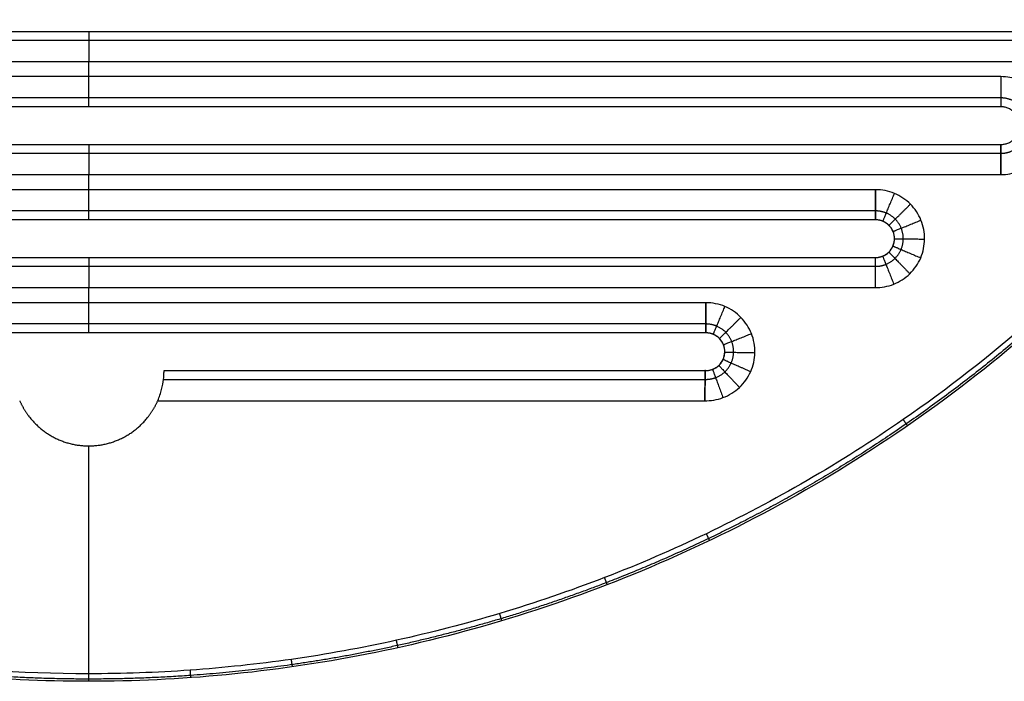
# Model space of a CAD drawing. Header units: millimetres. Extents: x 8795 to 9177, y -191 to 111.
# Tile 6 of 12: x 8977 to 9108, y -191 to -103. Entities that reach past the tile are written whole.
import ezdxf

# ---------------------------------------------------------------- set-up
doc = ezdxf.new("R2010")
doc.units = ezdxf.units.MM
doc.header["$MEASUREMENT"] = 0
doc.layers.add('CONTINUA', color=7, linetype='Continuous', true_color=0x000000)

msp = doc.modelspace()

# ---------------------------------------------------------------- linework, layer by layer
at = {"layer": 'CONTINUA'}
for p, q in [((8852.18, -109.02, -3990.88), (9120.28, -109.02, -3990.88)), ((8852.18, -109.02, -4005.88), (9120.28, -109.02, -4005.88)), ((8986.23, -111.02, -3990.88), (8986.23, -109.02, -3990.88)), ((8986.23, -111.02, -4005.88), (8986.23, -109.02, -4005.88)), ((9107.35, -111.02, -3990.88), (8865.12, -111.02, -3990.88)), ((9107.35, -111.02, -4005.88), (8865.12, -111.02, -4005.88)), ((8865.12, -124.02, -3990.88), (9107.35, -124.02, -3990.88)), ((8865.12, -124.02, -4005.88), (9107.35, -124.02, -4005.88)), ((8986.23, -126.02, -3990.88), (8986.23, -124.02, -3990.88)), ((8986.23, -126.02, -4005.88), (8986.23, -124.02, -4005.88)), ((9090.72, -126.02, -3990.88), (8881.74, -126.02, -3990.88)), ((9090.72, -126.02, -4005.88), (8881.74, -126.02, -4005.88)), ((8986.23, -141.02, -3990.88), (8986.23, -139.02, -3990.88)), ((8986.23, -141.02, -4005.88), (8986.23, -139.02, -4005.88)), ((9068.19, -141.02, -3990.88), (8904.27, -141.02, -3990.88)), ((9068.19, -141.02, -4005.88), (8904.27, -141.02, -4005.88)), ((8995.4, -154.02, -3990.88), (9068.02, -154.02, -3990.88)), ((8995.4, -154.02, -4005.88), (9068.02, -154.02, -4005.88)), ((8986.23, -190.26, -3990.88), (8986.23, -160.02, -3990.88)), ((8986.23, -190.26, -4005.88), (8986.23, -160.02, -4005.88))]:
    msp.add_line(p, q, dxfattribs=at)
at = {"layer": 'CONTINUA', "extrusion": (0.999891, -0.012717, -0.007451)}
msp.add_arc((-38.68, -3927.2, 9098.76), 4, 360, 59.7465, dxfattribs=at)
at = {"layer": 'CONTINUA', "extrusion": (0.999891, -0.012717, 0.007451)}
msp.add_arc((-38.68, -4069.34, 9039.18), 4, 300.2535, 0, dxfattribs=at)
at = {"layer": 'CONTINUA', "extrusion": (0, -0.505501, 0.862826)}
msp.add_arc((9068.02, -2152.3, -3368.02), 3.87, 88.9214, 90.0143, dxfattribs=at)
at = {"layer": 'CONTINUA', "extrusion": (0, 0.505501, 0.862826)}
msp.add_arc((-9068.02, -1890.07, -3531.79), 3.87, 268.9214, 270.0143, dxfattribs=at)
at = {"layer": 'CONTINUA'}
for points, weights, degree, knots in [([(9142.12, 110.81, -3991.88), (9177.49, 61.05, -3991.88), (9177.49, 0, -3991.88), (9177.49, -191.26, -3991.88), (8986.23, -191.26, -3991.88), (8794.98, -191.26, -3991.88), (8794.98, 0, -3991.88), (8794.98, 61.05, -3991.88), (8830.35, 110.81, -3991.88)], [1.00022482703, 1.02775268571, 1.16364338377, 0.822820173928, 1.16364344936, 0.822820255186, 1.16364328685, 1.02775268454, 1.00022482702], 2, [0.488709, 0.488709, 0.488709, 119.201011, 119.201011, 416.939551, 416.939551, 714.678021, 714.678021, 833.390358, 833.390358, 833.390358]), ([(9142.12, 110.81, -4004.88), (9177.49, 61.05, -4004.88), (9177.49, 0, -4004.88), (9177.49, -191.26, -4004.88), (8986.23, -191.26, -4004.88), (8794.98, -191.26, -4004.88), (8794.98, 0, -4004.88), (8794.98, 61.05, -4004.88), (8830.35, 110.81, -4004.88)], [1.00022482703, 1.02775268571, 1.16364338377, 0.822820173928, 1.16364344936, 0.822820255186, 1.16364328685, 1.02775268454, 1.00022482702], 2, [0.488709, 0.488709, 0.488709, 119.201011, 119.201011, 416.939551, 416.939551, 714.678021, 714.678021, 833.390358, 833.390358, 833.390358]), ([(9142.12, 110.81, -3998.38), (9177.49, 61.05, -3998.38), (9177.49, 0, -3998.38), (9177.49, -191.26, -3998.38), (8986.23, -191.26, -3998.38), (8794.98, -191.26, -3998.38), (8794.98, 0, -3998.38), (8794.98, 61.05, -3998.38), (8830.35, 110.81, -3998.38)], [1.00022481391, 1.02775265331, 1.16364338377, 0.822820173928, 1.16364344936, 0.822820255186, 1.16364328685, 1.02775265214, 1.00022481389], 2, [-980.831169, -980.831169, -980.831169, -859.984706, -859.984706, -556.893618, -556.893618, -253.802602, -253.802602, -132.956103, -132.956103, -132.956103]), ([(9141.88, 110.64, -3991.17), (9151.12, 97.64, -3991.17), (9162.37, 76.68, -3991.17), (9171.84, 46.83, -3991.17), (9176.18, 23.89, -3991.17), (9177.7, 0.23, -3991.17), (9176.42, -20.49, -3991.17), (9173.61, -37.71, -3991.17), (9169.12, -56.44, -3991.17), (9162.39, -74.88, -3991.17), (9153.43, -92.68, -3991.17), (9145.63, -105.52, -3991.17), (9136.92, -117.62, -3991.17), (9125.91, -130.64, -3991.17), (9112.08, -144.16, -3991.17), (9092.71, -159.24, -3991.17), (9073.41, -170.42, -3991.17), (9055.05, -178.34, -3991.17), (9041.23, -183.06, -3991.17), (9027.28, -186.68, -3991.17), (9013.49, -189.18, -3991.17), (8999.78, -190.64, -3991.17), (8981.71, -191.28, -3991.17), (8963.42, -189.98, -3991.17), (8945.19, -186.68, -3991.17), (8931.23, -183.06, -3991.17), (8917.41, -178.34, -3991.17), (8899.06, -170.42, -3991.17), (8882.87, -161.05, -3991.17), (8868.91, -150.8, -3991.17), (8860.58, -143.94, -3991.17), (8852.65, -136.61, -3991.17), (8840.8, -124.35, -3991.17), (8829.39, -109.73, -3991.17), (8819.04, -92.68, -3991.17), (8812.28, -79.27, -3991.17), (8806.65, -65.5, -3991.17), (8802.2, -51.66, -3991.17), (8798.85, -37.71, -3991.17), (8796.04, -20.49, -3991.17), (8794.76, 0.23, -3991.17), (8796.28, 23.89, -3991.17), (8800.63, 46.83, -3991.17), (8810.09, 76.68, -3991.17), (8821.34, 97.64, -3991.17), (8830.59, 110.64, -3991.17)], [0.853553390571, 0.853553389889, 0.853553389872, 0.853553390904, 0.853553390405, 0.853553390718, 0.853553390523, 0.853553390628, 0.853553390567, 0.853553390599, 0.853553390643, 0.853553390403, 0.853553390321, 0.853553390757, 0.853553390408, 0.853553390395, 0.85355339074, 0.853553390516, 0.85355339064, 0.853553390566, 0.853553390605, 0.853553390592, 0.853553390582, 0.8535533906, 0.85355339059, 0.853553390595, 0.853553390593, 0.853553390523, 0.853553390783, 0.853553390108, 0.853553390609, 0.853553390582, 0.85355339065, 0.853553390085, 0.853553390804, 0.853553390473, 0.853553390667, 0.853553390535, 0.853553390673, 0.853553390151, 0.85355339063, 0.853553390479, 0.853553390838, 0.853553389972, 0.853553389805, 0.853553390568], 3, [0.513881, 0.513881, 0.513881, 0.513881, 48.190147, 71.062629, 93.935112, 117.855406, 141.7757, 155.871978, 169.968256, 199.297847, 214.383214, 229.468582, 244.181882, 258.895183, 280.396141, 301.897099, 332.145904, 346.869636, 361.593369, 375.764529, 389.93569, 403.437615, 416.939541, 443.943385, 458.114543, 472.2857, 487.00943, 501.733159, 531.98196, 542.732438, 553.482916, 564.233394, 574.983872, 604.410472, 619.495841, 634.581209, 649.246006, 663.910804, 678.007083, 692.103363, 716.02366, 739.943957, 762.816439, 785.688921, 833.365184, 833.365184, 833.365184, 833.365184]), ([(9141.88, 110.64, -4005.59), (9151.12, 97.64, -4005.59), (9162.37, 76.68, -4005.59), (9171.84, 46.83, -4005.59), (9176.18, 23.89, -4005.59), (9177.7, 0.23, -4005.59), (9176.42, -20.49, -4005.59), (9173.61, -37.71, -4005.59), (9169.12, -56.44, -4005.59), (9162.39, -74.88, -4005.59), (9153.43, -92.68, -4005.59), (9145.63, -105.52, -4005.59), (9136.92, -117.62, -4005.59), (9125.91, -130.64, -4005.59), (9112.08, -144.16, -4005.59), (9092.71, -159.24, -4005.59), (9073.41, -170.42, -4005.59), (9055.05, -178.34, -4005.59), (9041.23, -183.06, -4005.59), (9027.28, -186.68, -4005.59), (9013.49, -189.18, -4005.59), (8999.78, -190.64, -4005.59), (8981.71, -191.28, -4005.59), (8963.42, -189.98, -4005.59), (8945.19, -186.68, -4005.59), (8931.23, -183.06, -4005.59), (8917.41, -178.34, -4005.59), (8899.06, -170.42, -4005.59), (8882.87, -161.05, -4005.59), (8868.91, -150.8, -4005.59), (8860.58, -143.94, -4005.59), (8852.65, -136.61, -4005.59), (8840.8, -124.35, -4005.59), (8829.39, -109.73, -4005.59), (8819.04, -92.68, -4005.59), (8812.28, -79.27, -4005.59), (8806.65, -65.5, -4005.59), (8802.2, -51.66, -4005.59), (8798.85, -37.71, -4005.59), (8796.04, -20.49, -4005.59), (8794.76, 0.23, -4005.59), (8796.28, 23.89, -4005.59), (8800.63, 46.83, -4005.59), (8810.09, 76.68, -4005.59), (8821.34, 97.64, -4005.59), (8830.59, 110.64, -4005.59)], [0.853553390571, 0.853553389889, 0.853553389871, 0.853553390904, 0.853553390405, 0.853553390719, 0.853553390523, 0.853553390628, 0.853553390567, 0.853553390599, 0.853553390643, 0.853553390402, 0.853553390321, 0.853553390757, 0.853553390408, 0.853553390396, 0.85355339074, 0.853553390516, 0.85355339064, 0.853553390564, 0.853553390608, 0.853553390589, 0.853553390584, 0.853553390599, 0.85355339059, 0.853553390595, 0.853553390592, 0.853553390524, 0.853553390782, 0.853553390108, 0.853553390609, 0.853553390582, 0.853553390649, 0.853553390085, 0.853553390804, 0.853553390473, 0.853553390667, 0.853553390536, 0.853553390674, 0.853553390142, 0.85355339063, 0.853553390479, 0.853553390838, 0.853553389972, 0.853553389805, 0.853553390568], 3, [0.513881, 0.513881, 0.513881, 0.513881, 48.190147, 71.062629, 93.935112, 117.855406, 141.7757, 155.871978, 169.968256, 199.297847, 214.383214, 229.468582, 244.181882, 258.895183, 280.396141, 301.897099, 332.145904, 346.869636, 361.593369, 375.764529, 389.93569, 403.437615, 416.939541, 443.943385, 458.114543, 472.2857, 487.00943, 501.733159, 531.98196, 542.732438, 553.482916, 564.233394, 574.983872, 604.410472, 619.495841, 634.581209, 649.246006, 663.910804, 678.007083, 692.103363, 716.02366, 739.943957, 762.816439, 785.688921, 833.365184, 833.365184, 833.365184, 833.365184]), ([(9107.35, -121.19, -3992.05), (9107.81, -121.19, -3992.05), (9108.77, -121, -3992.05), (9110.02, -120.19, -3992.05), (9110.83, -118.94, -3992.05), (9111.11, -117.52, -3992.05), (9110.83, -116.09, -3992.05), (9110.02, -114.85, -3992.05), (9108.77, -114.03, -3992.05), (9107.81, -113.84, -3992.05), (9107.35, -113.84, -3992.05)], [0.853553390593, 0.853553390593, 0.853553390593, 0.853553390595, 0.853553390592, 0.853553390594, 0.853553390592, 0.853553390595, 0.853553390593, 0.853553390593, 0.853553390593], 3, [0, 0, 0, 0, 2.450177, 5.104959, 7.759741, 10.209918, 12.660095, 15.314877, 17.96966, 20.419836, 20.419836, 20.419836, 20.419836]), ([(9107.35, -121.19, -4004.71), (9107.81, -121.19, -4004.71), (9108.77, -121, -4004.71), (9110.02, -120.19, -4004.71), (9110.83, -118.94, -4004.71), (9111.11, -117.52, -4004.71), (9110.83, -116.09, -4004.71), (9110.02, -114.85, -4004.71), (9108.77, -114.03, -4004.71), (9107.81, -113.84, -4004.71), (9107.35, -113.84, -4004.71)], [0.853553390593, 0.853553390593, 0.853553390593, 0.853553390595, 0.853553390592, 0.853553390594, 0.853553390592, 0.853553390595, 0.853553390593, 0.853553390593, 0.853553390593], 3, [0, 0, 0, 0, 2.450177, 5.104959, 7.759741, 10.209918, 12.660095, 15.314877, 17.96966, 20.419837, 20.419837, 20.419837, 20.419837]), ([(9107.35, -120.02, -3994.88), (9109.85, -120.02, -3994.88), (9109.85, -117.52, -3994.88), (9109.85, -115.02, -3994.88), (9107.35, -115.02, -3994.88)], [1, 0.707106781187, 1, 0.707106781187, 1], 2, [0.000002, 0.000002, 0.000002, 10.209919, 10.209919, 20.419836, 20.419836, 20.419836]), ([(9107.35, -120.02, -4001.88), (9109.85, -120.02, -4001.88), (9109.85, -117.52, -4001.88), (9109.85, -115.02, -4001.88), (9107.35, -115.02, -4001.88)], [1, 0.707106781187, 1, 0.707106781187, 1], 2, [0, 0, 0, 10.209918, 10.209918, 20.419836, 20.419836, 20.419836]), ([(9107.35, -120.02, -3998.38), (9109.85, -120.02, -3998.38), (9109.85, -117.52, -3998.38), (9109.85, -115.02, -3998.38), (9107.35, -115.02, -3998.38)], [1, 0.707106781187, 1, 0.707106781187, 1], 2, [834.974978, 834.974978, 834.974978, 838.901968, 838.901968, 842.828959, 842.828959, 842.828959]), ([(9090.67, -136.19, -3992.05), (9091.15, -136.19, -3992.05), (9092.12, -136.02, -3992.05), (9093.35, -135.21, -3992.05), (9094.19, -133.99, -3992.05), (9094.49, -132.55, -3992.05), (9094.21, -131.09, -3992.05), (9093.4, -129.86, -3992.05), (9092.17, -129.04, -3992.05), (9091.2, -128.84, -3992.05), (9090.72, -128.84, -3992.05)], [0.853553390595, 0.853553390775, 0.85355339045, 0.853553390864, 0.853553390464, 0.853553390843, 0.853553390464, 0.853553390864, 0.85355339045, 0.853553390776, 0.853553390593], 3, [0.010232, 0.010232, 0.010232, 0.010232, 2.565333, 5.130666, 7.695999, 10.261332, 12.826665, 15.391998, 17.95733, 20.522664, 20.522664, 20.522664, 20.522664]), ([(9090.67, -136.19, -4004.71), (9091.15, -136.19, -4004.71), (9092.12, -136.02, -4004.71), (9093.35, -135.21, -4004.71), (9094.19, -133.99, -4004.71), (9094.49, -132.55, -4004.71), (9094.21, -131.09, -4004.71), (9093.4, -129.86, -4004.71), (9092.17, -129.04, -4004.71), (9091.2, -128.84, -4004.71), (9090.72, -128.84, -4004.71)], [0.853553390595, 0.853553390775, 0.85355339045, 0.853553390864, 0.853553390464, 0.853553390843, 0.853553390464, 0.853553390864, 0.85355339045, 0.853553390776, 0.853553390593], 3, [0.010232, 0.010232, 0.010232, 0.010232, 2.565333, 5.130666, 7.695999, 10.261332, 12.826665, 15.391998, 17.95733, 20.522663, 20.522663, 20.522663, 20.522663]), ([(9090.68, -135.02, -4001.88), (9091.72, -135.03, -4001.88), (9092.47, -134.3, -4001.88), (9093.21, -133.58, -4001.88), (9093.22, -132.54, -4001.88), (9093.23, -131.49, -4001.88), (9092.5, -130.75, -4001.88), (9091.76, -130.02, -4001.88), (9090.72, -130.02, -4001.88)], [1, 0.923127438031, 1, 0.923127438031, 1, 0.923127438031, 1, 0.923127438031, 1], 2, [0, 0, 0, 5.130666, 5.130666, 10.261332, 10.261332, 15.391998, 15.391998, 20.522663, 20.522663, 20.522663]), ([(9090.68, -135.02, -3998.38), (9091.72, -135.03, -3998.38), (9092.47, -134.3, -3998.38), (9093.21, -133.58, -3998.38), (9093.22, -132.54, -3998.38), (9093.23, -131.49, -3998.38), (9092.5, -130.75, -3998.38), (9091.76, -130.02, -3998.38), (9090.72, -130.02, -3998.38)], [1, 0.923127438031, 1, 0.923127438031, 1, 0.923127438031, 1, 0.923127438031, 1], 2, [6330.833449, 6330.833449, 6330.833449, 6332.80687, 6332.80687, 6334.78029, 6334.78029, 6336.75371, 6336.75371, 6338.727131, 6338.727131, 6338.727131]), ([(9068.09, -151.19, -3992.05), (9068.56, -151.2, -3992.05), (9069.52, -151.04, -3992.05), (9070.77, -150.27, -3992.05), (9071.63, -149.05, -3992.05), (9071.96, -147.6, -3992.05), (9071.7, -146.13, -3992.05), (9070.88, -144.88, -3992.05), (9069.65, -144.04, -3992.05), (9068.68, -143.84, -3992.05), (9068.19, -143.84, -3992.05)], [0.853553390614, 0.853553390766, 0.853553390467, 0.853553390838, 0.853553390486, 0.853553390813, 0.853553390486, 0.853553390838, 0.853553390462, 0.853553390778, 0.853553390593], 3, [0.103434, 0.103434, 0.103434, 0.103434, 2.587308, 5.174616, 7.761924, 10.349232, 12.93654, 15.523848, 18.111156, 20.698464, 20.698464, 20.698464, 20.698464]), ([(9068.09, -151.19, -4004.71), (9068.56, -151.2, -4004.71), (9069.52, -151.04, -4004.71), (9070.77, -150.27, -4004.71), (9071.63, -149.05, -4004.71), (9071.96, -147.6, -4004.71), (9071.7, -146.13, -4004.71), (9070.88, -144.88, -4004.71), (9069.65, -144.04, -4004.71), (9068.68, -143.84, -4004.71), (9068.19, -143.84, -4004.71)], [0.853553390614, 0.853553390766, 0.853553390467, 0.853553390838, 0.853553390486, 0.853553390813, 0.853553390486, 0.853553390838, 0.853553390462, 0.853553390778, 0.853553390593], 3, [0.103434, 0.103434, 0.103434, 0.103434, 2.587308, 5.174616, 7.761924, 10.349232, 12.93654, 15.523848, 18.111156, 20.698464, 20.698464, 20.698464, 20.698464]), ([(9068.12, -150.02, -3994.88), (9069.15, -150.04, -3994.88), (9069.9, -149.34, -3994.88), (9070.67, -148.62, -3994.88), (9070.69, -147.57, -3994.88), (9070.71, -146.52, -3994.88), (9069.98, -145.77, -3994.88), (9069.24, -145.02, -3994.88), (9068.19, -145.02, -3994.88)], [0.996835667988, 0.923460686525, 1, 0.921845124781, 1, 0.921845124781, 1, 0.921845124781, 1], 2, [0.106966, 0.106966, 0.106966, 5.174615, 5.174615, 10.349229, 10.349229, 15.523844, 15.523844, 20.698459, 20.698459, 20.698459]), ([(9068.12, -150.02, -3998.38), (9069.15, -150.04, -3998.38), (9069.9, -149.34, -3998.38), (9070.67, -148.62, -3998.38), (9070.69, -147.57, -3998.38), (9070.71, -146.52, -3998.38), (9069.98, -145.77, -3998.38), (9069.24, -145.02, -3998.38), (9068.19, -145.02, -3998.38)], [0.996835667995, 0.923460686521, 1, 0.921845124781, 1, 0.921845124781, 1, 0.921845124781, 1], 2, [-0.838601, -0.838601, -0.838601, 1.111044, 1.111044, 3.10184, 3.10184, 5.092637, 5.092637, 7.083433, 7.083433, 7.083433]), ([(8977.07, -154.02, -3990.88), (8977.62, -155.28, -3990.88), (8978.49, -156.34, -3990.88), (8981.49, -160.02, -3990.88), (8986.23, -160.02, -3990.88), (8990.98, -160.02, -3990.88), (8993.98, -156.34, -3990.88), (8994.85, -155.28, -3990.88), (8995.4, -154.02, -3990.88)], [0.958622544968, 0.969971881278, 1, 0.903453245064, 1, 0.903453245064, 1, 0.969971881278, 0.958622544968], 2, [35.507228, 35.507228, 35.507228, 38.263119, 38.263119, 47.12389, 47.12389, 55.984661, 55.984661, 58.740552, 58.740552, 58.740552]), ([(8977.07, -154.02, -4005.88), (8977.62, -155.28, -4005.88), (8978.49, -156.34, -4005.88), (8981.49, -160.02, -4005.88), (8986.23, -160.02, -4005.88), (8990.98, -160.02, -4005.88), (8993.98, -156.34, -4005.88), (8994.85, -155.28, -4005.88), (8995.4, -154.02, -4005.88)], [0.958622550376, 0.969971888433, 1, 0.903453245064, 1, 0.903453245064, 1, 0.969971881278, 0.958622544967], 2, [35.507228, 35.507228, 35.507228, 38.263118, 38.263118, 47.123889, 47.123889, 55.984661, 55.984661, 58.740552, 58.740552, 58.740552])]:
    msp.add_rational_spline(points, weights, degree=degree, knots=knots, dxfattribs=at)
for points, knots in [([(9141.3, 110.23, -3990.88), (9150.51, 97.28, -3990.88), (9161.72, 76.4, -3990.88), (9171.15, 46.66, -3990.88), (9175.48, 23.8, -3990.88), (9176.99, 0.23, -3990.88), (9175.71, -20.42, -3990.88), (9172.92, -37.57, -3990.88), (9168.44, -56.23, -3990.88), (9161.74, -74.61, -3990.88), (9152.81, -92.33, -3990.88), (9145.04, -105.13, -3990.88), (9136.36, -117.18, -3990.88), (9125.4, -130.16, -3990.88), (9111.62, -143.63, -3990.88), (9092.32, -158.65, -3990.88), (9073.08, -169.79, -3990.88), (9054.8, -177.67, -3990.88), (9041.03, -182.38, -3990.88), (9027.12, -185.99, -3990.88), (9013.39, -188.48, -3990.88), (8999.73, -189.94, -3990.88), (8981.73, -190.58, -3990.88), (8963.51, -189.28, -3990.88), (8945.34, -185.99, -3990.88), (8931.43, -182.38, -3990.88), (8917.67, -177.68, -3990.88), (8899.38, -169.79, -3990.88), (8883.26, -160.45, -3990.88), (8869.34, -150.24, -3990.88), (8861.04, -143.4, -3990.88), (8853.15, -136.1, -3990.88), (8844.75, -127.42, -3990.88), (8836.1, -117.18, -3990.88), (8824.49, -101.05, -3990.88), (8814.83, -83.63, -3990.88), (8807.32, -65.26, -3990.88), (8803.6, -53.71, -3990.88), (8801.19, -44.43, -3990.88), (8799.17, -35.25, -3990.88), (8797.39, -24.35, -3990.88), (8796.21, -11.73, -3990.88), (8795.85, 0.23, -3990.88), (8796.24, 12.19, -3990.88), (8797.73, 27.73, -3990.88), (8800.6, 42.91, -3990.88), (8804.78, 57.58, -3990.88), (8809.96, 72.36, -3990.88), (8818.2, 90.3, -3990.88), (8826.61, 103.82, -3990.88), (8831.16, 110.23, -3990.88)], [0.513922, 0.513922, 0.513922, 0.513922, 48.190147, 71.062629, 93.935112, 117.855406, 141.7757, 155.871978, 169.968256, 199.297847, 214.383214, 229.468582, 244.181882, 258.895183, 280.396141, 301.897099, 332.145904, 346.869636, 361.593369, 375.764529, 389.93569, 403.437615, 416.939541, 443.943385, 458.114543, 472.2857, 487.00943, 501.733159, 531.98196, 542.732438, 553.482916, 564.233394, 574.983872, 589.697172, 604.410472, 634.581209, 649.246006, 663.910804, 670.958943, 678.007083, 692.103363, 704.063512, 716.02366, 727.983808, 739.943957, 762.816439, 774.25268, 785.688921, 809.783994, 833.365207, 833.365207, 833.365207, 833.365207]), ([(9141.3, 110.23, -4005.88), (9150.51, 97.28, -4005.88), (9161.72, 76.4, -4005.88), (9171.15, 46.66, -4005.88), (9175.48, 23.8, -4005.88), (9176.99, 0.23, -4005.88), (9175.71, -20.42, -4005.88), (9172.92, -37.57, -4005.88), (9168.44, -56.23, -4005.88), (9161.74, -74.61, -4005.88), (9152.81, -92.33, -4005.88), (9145.04, -105.13, -4005.88), (9136.36, -117.18, -4005.88), (9125.4, -130.16, -4005.88), (9111.62, -143.63, -4005.88), (9092.32, -158.65, -4005.88), (9073.08, -169.79, -4005.88), (9054.8, -177.67, -4005.88), (9041.03, -182.38, -4005.88), (9027.12, -185.99, -4005.88), (9013.39, -188.48, -4005.88), (8999.73, -189.94, -4005.88), (8981.73, -190.58, -4005.88), (8963.51, -189.28, -4005.88), (8945.34, -185.99, -4005.88), (8931.43, -182.38, -4005.88), (8917.67, -177.68, -4005.88), (8899.38, -169.79, -4005.88), (8883.26, -160.45, -4005.88), (8869.34, -150.24, -4005.88), (8861.04, -143.4, -4005.88), (8853.15, -136.1, -4005.88), (8844.75, -127.42, -4005.88), (8836.1, -117.18, -4005.88), (8824.49, -101.05, -4005.88), (8814.83, -83.63, -4005.88), (8807.32, -65.26, -4005.88), (8803.6, -53.71, -4005.88), (8801.19, -44.43, -4005.88), (8799.17, -35.25, -4005.88), (8797.39, -24.35, -4005.88), (8796.21, -11.73, -4005.88), (8795.85, 0.23, -4005.88), (8796.24, 12.19, -4005.88), (8797.73, 27.73, -4005.88), (8800.6, 42.91, -4005.88), (8804.78, 57.58, -4005.88), (8809.96, 72.36, -4005.88), (8818.2, 90.3, -4005.88), (8826.61, 103.82, -4005.88), (8831.16, 110.23, -4005.88)], [0.513922, 0.513922, 0.513922, 0.513922, 48.190147, 71.062629, 93.935112, 117.855406, 141.7757, 155.871978, 169.968256, 199.297847, 214.383214, 229.468582, 244.181882, 258.895183, 280.396141, 301.897099, 332.145904, 346.869636, 361.593369, 375.764529, 389.93569, 403.437615, 416.939541, 443.943385, 458.114543, 472.2857, 487.00943, 501.733159, 531.98196, 542.732438, 553.482916, 564.233394, 574.983872, 589.697172, 604.410472, 634.581209, 649.246006, 663.910804, 670.958943, 678.007083, 692.103363, 704.063512, 716.02366, 727.983808, 739.943957, 762.816439, 774.25268, 785.688921, 809.783994, 833.365207, 833.365207, 833.365207, 833.365207]), ([(9107.35, -124.02, -3990.88), (9108.16, -124.02, -3990.88), (9109.86, -123.69, -3990.88), (9112.07, -122.24, -3990.88), (9113.52, -120.03, -3990.88), (9114, -117.52, -3990.88), (9113.52, -115, -3990.88), (9112.07, -112.79, -3990.88), (9109.86, -111.34, -3990.88), (9108.16, -111.02, -3990.88), (9107.35, -111.02, -3990.88)], [0, 0, 0, 0, 2.450177, 5.104959, 7.759741, 10.209918, 12.660095, 15.314877, 17.96966, 20.419836, 20.419836, 20.419836, 20.419836]), ([(9107.35, -124.02, -4005.88), (9108.16, -124.02, -4005.88), (9109.86, -123.69, -4005.88), (9112.07, -122.24, -4005.88), (9113.52, -120.03, -4005.88), (9114, -117.52, -4005.88), (9113.52, -115, -4005.88), (9112.07, -112.79, -4005.88), (9109.86, -111.34, -4005.88), (9108.16, -111.02, -4005.88), (9107.35, -111.02, -4005.88)], [0, 0, 0, 0, 2.450177, 5.104959, 7.759741, 10.209918, 12.660095, 15.314877, 17.96966, 20.419837, 20.419837, 20.419837, 20.419837]), ([(9090.65, -139.02, -3990.88), (9091.5, -139.03, -3990.88), (9093.2, -138.71, -3990.88), (9095.38, -137.29, -3990.88), (9096.86, -135.13, -3990.88), (9097.39, -132.57, -3990.88), (9096.9, -130, -3990.88), (9095.46, -127.82, -3990.88), (9093.29, -126.36, -3990.88), (9091.58, -126.02, -3990.88), (9090.72, -126.02, -3990.88)], [0.031388, 0.031388, 0.031388, 0.031388, 2.565333, 5.130666, 7.695999, 10.261332, 12.826665, 15.391998, 17.957331, 20.522664, 20.522664, 20.522664, 20.522664]), ([(9090.65, -139.02, -4005.88), (9091.5, -139.03, -4005.88), (9093.2, -138.71, -4005.88), (9095.38, -137.29, -4005.88), (9096.86, -135.13, -4005.88), (9097.39, -132.57, -4005.88), (9096.9, -130, -4005.88), (9095.46, -127.82, -4005.88), (9093.29, -126.36, -4005.88), (9091.58, -126.02, -4005.88), (9090.72, -126.02, -4005.88)], [0.031388, 0.031388, 0.031388, 0.031388, 2.565333, 5.130666, 7.695999, 10.261332, 12.826665, 15.391998, 17.957331, 20.522663, 20.522663, 20.522663, 20.522663]), ([(9090.68, -135.02, -3994.88), (9091.01, -135.02, -3994.88), (9091.67, -134.9, -3994.88), (9092.51, -134.35, -3994.88), (9093.08, -133.52, -3994.88), (9093.29, -132.54, -3994.88), (9093.1, -131.55, -3994.88), (9092.54, -130.71, -3994.88), (9091.71, -130.15, -3994.88), (9091.05, -130.02, -3994.88), (9090.72, -130.02, -3994.88)], [0, 0, 0, 0, 2.565333, 5.130666, 7.695999, 10.261332, 12.826665, 15.391998, 17.95733, 20.522664, 20.522664, 20.522664, 20.522664]), ([(9090.68, -135.02, -3994.88), (9090.68, -135.02, -3994.76), (9090.68, -135.03, -3994.52), (9090.68, -135.08, -3994.15), (9090.68, -135.16, -3993.77), (9090.68, -135.29, -3993.4), (9090.68, -135.46, -3993.04), (9090.67, -135.66, -3992.69), (9090.67, -135.91, -3992.35), (9090.67, -136.18, -3992.05), (9090.67, -136.49, -3991.77), (9090.66, -136.82, -3991.53), (9090.66, -137.17, -3991.32), (9090.66, -137.54, -3991.15), (9090.66, -137.91, -3991.03), (9090.65, -138.28, -3990.94), (9090.65, -138.65, -3990.89), (9090.65, -138.9, -3990.88), (9090.65, -139.02, -3990.88)], [0, 0, 0, 0, 0.359783, 0.731679, 1.114624, 1.50729, 1.908095, 2.315229, 2.726693, 3.140358, 3.554022, 3.965486, 4.372618, 4.773422, 5.166088, 5.549034, 5.920932, 6.28072, 6.28072, 6.28072, 6.28072]), ([(9090.68, -135.02, -4001.88), (9090.68, -135.02, -4002), (9090.68, -135.03, -4002.24), (9090.68, -135.08, -4002.61), (9090.68, -135.16, -4002.98), (9090.68, -135.29, -4003.36), (9090.68, -135.46, -4003.72), (9090.67, -135.66, -4004.07), (9090.67, -135.91, -4004.41), (9090.67, -136.18, -4004.71), (9090.67, -136.49, -4004.99), (9090.66, -136.82, -4005.23), (9090.66, -137.17, -4005.44), (9090.66, -137.54, -4005.6), (9090.66, -137.91, -4005.73), (9090.65, -138.28, -4005.82), (9090.65, -138.65, -4005.87), (9090.65, -138.9, -4005.88), (9090.65, -139.02, -4005.88)], [0, 0, 0, 0, 0.359783, 0.731679, 1.114624, 1.50729, 1.908095, 2.315229, 2.726693, 3.140358, 3.554022, 3.965486, 4.372618, 4.773422, 5.166088, 5.549034, 5.920932, 6.28072, 6.28072, 6.28072, 6.28072]), ([(9068.02, -154.02, -3990.88), (9068.84, -154.04, -3990.88), (9070.54, -153.76, -3990.88), (9072.76, -152.38, -3990.88), (9074.29, -150.23, -3990.88), (9074.86, -147.66, -3990.88), (9074.4, -145.06, -3990.88), (9072.96, -142.85, -3990.88), (9070.78, -141.36, -3990.88), (9069.05, -141.02, -3990.88), (9068.19, -141.02, -3990.88)], [0.10253, 0.10253, 0.10253, 0.10253, 2.587308, 5.174616, 7.761924, 10.349232, 12.93654, 15.523848, 18.111156, 20.698464, 20.698464, 20.698464, 20.698464]), ([(9068.02, -154.02, -4005.88), (9068.84, -154.04, -4005.88), (9070.54, -153.76, -4005.88), (9072.76, -152.38, -4005.88), (9074.29, -150.23, -4005.88), (9074.86, -147.66, -4005.88), (9074.4, -145.06, -4005.88), (9072.96, -142.85, -4005.88), (9070.78, -141.36, -4005.88), (9069.05, -141.02, -4005.88), (9068.19, -141.02, -4005.88)], [0.10253, 0.10253, 0.10253, 0.10253, 2.587308, 5.174616, 7.761924, 10.349232, 12.93654, 15.523848, 18.111156, 20.698464, 20.698464, 20.698464, 20.698464]), ([(9068.12, -150.02, -4001.88), (9068.44, -150.03, -4001.88), (9069.09, -149.92, -4001.88), (9069.95, -149.39, -4001.88), (9070.53, -148.56, -4001.88), (9070.76, -147.57, -4001.88), (9070.58, -146.57, -4001.88), (9070.02, -145.72, -4001.88), (9069.18, -145.15, -4001.88), (9068.52, -145.02, -4001.88), (9068.19, -145.02, -4001.88)], [0.104338, 0.104338, 0.104338, 0.104338, 2.587308, 5.174616, 7.761924, 10.349232, 12.93654, 15.523848, 18.111156, 20.698464, 20.698464, 20.698464, 20.698464]), ([(8995.4, -154.02, -3990.88), (8995.61, -153.52, -3990.88), (8995.78, -153.02, -3990.97), (8996.03, -152.05, -3991.35), (8996.11, -151.61, -3991.64), (8996.2, -150.84, -3992.39), (8996.22, -150.54, -3992.83), (8996.23, -150.23, -3993.57), (8996.23, -150.15, -3993.82), (8996.23, -150.04, -3994.35), (8996.23, -150.02, -3994.61), (8996.23, -150.02, -3994.88)], [0, 0, 0, 0, 1.610988, 1.610988, 3.222397, 3.222397, 4.827804, 4.827804, 5.628113, 5.628113, 6.428439, 6.428439, 6.428439, 6.428439]), ([(8995.4, -154.02, -4005.88), (8995.61, -153.52, -4005.88), (8995.78, -153.02, -4005.79), (8996.03, -152.05, -4005.4), (8996.11, -151.61, -4005.12), (8996.2, -150.84, -4004.37), (8996.22, -150.54, -4003.93), (8996.23, -150.23, -4003.19), (8996.23, -150.15, -4002.93), (8996.23, -150.04, -4002.41), (8996.23, -150.02, -4002.15), (8996.23, -150.02, -4001.88)], [0, 0, 0, 0, 1.610988, 1.610988, 3.222396, 3.222396, 4.827804, 4.827804, 5.628112, 5.628112, 6.428439, 6.428439, 6.428439, 6.428439]), ([(9068.02, -154.02, -3990.88), (9068.02, -153.78, -3990.88), (9068.03, -153.54, -3990.9), (9068.04, -153.04, -3990.99), (9068.05, -152.79, -3991.06), (9068.06, -152.3, -3991.26), (9068.07, -152.06, -3991.38), (9068.08, -151.6, -3991.68), (9068.09, -151.38, -3991.86), (9068.1, -150.99, -3992.25), (9068.1, -150.82, -3992.46), (9068.11, -150.52, -3992.92), (9068.11, -150.4, -3993.16), (9068.12, -150.2, -3993.65), (9068.12, -150.13, -3993.9), (9068.12, -150.04, -3994.4), (9068.12, -150.02, -3994.64), (9068.12, -150.02, -3994.88)], [0, 0, 0, 0, 0.785398, 0.785398, 1.570796, 1.570796, 2.356195, 2.356195, 3.141593, 3.141593, 3.926991, 3.926991, 4.712389, 4.712389, 5.497787, 5.497787, 6.283186, 6.283186, 6.283186, 6.283186]), ([(9068.02, -150.02, -3994.88), (9068.02, -150.02, -3994.36), (9068.02, -150.12, -3993.83), (9068.02, -150.52, -3992.86), (9068.02, -150.82, -3992.42), (9068.02, -151.56, -3991.68), (9068.02, -152, -3991.38), (9068.02, -152.97, -3990.98), (9068.02, -153.49, -3990.88), (9068.02, -154.02, -3990.88)], [0, 0, 0, 0, 1.570796, 1.570796, 3.141593, 3.141593, 4.712389, 4.712389, 6.283185, 6.283185, 6.283185, 6.283185]), ([(9068.02, -150.02, -4001.88), (9068.02, -150.02, -4002.4), (9068.02, -150.12, -4002.93), (9068.02, -150.52, -4003.89), (9068.02, -150.82, -4004.34), (9068.02, -151.56, -4005.08), (9068.02, -152, -4005.37), (9068.02, -152.97, -4005.77), (9068.02, -153.49, -4005.88), (9068.02, -154.02, -4005.88)], [0, 0, 0, 0, 1.570796, 1.570796, 3.141593, 3.141593, 4.712389, 4.712389, 6.283185, 6.283185, 6.283185, 6.283185]), ([(9068.02, -154.02, -4005.88), (9068.02, -153.79, -4005.88), (9068.03, -153.52, -4005.86), (9068.04, -152.99, -4005.75), (9068.05, -152.73, -4005.68), (9068.06, -152.24, -4005.47), (9068.07, -152, -4005.34), (9068.08, -151.55, -4005.04), (9068.09, -151.35, -4004.87), (9068.1, -150.82, -4004.34), (9068.11, -150.52, -4003.89), (9068.12, -150.12, -4002.93), (9068.12, -150.02, -4002.4), (9068.12, -150.02, -4001.88)], [0, 0, 0, 0, 0.752011, 0.752011, 1.407408, 1.407408, 2.062907, 2.062907, 2.815078, 2.815078, 4.549202, 4.549202, 6.283233, 6.283233, 6.283233, 6.283233])]:
    msp.add_open_spline(points, degree=3, knots=knots, dxfattribs=at)
for points in [[(8852.18, -105.02, -4001.88), (8986.23, -105.02, -4001.88), (9120.28, -105.02, -4001.88)], [(8852.18, -105.02, -3994.88), (8986.23, -105.02, -3994.88), (9120.28, -105.02, -3994.88)], [(8852.18, -105.02, -3998.38), (8986.23, -105.02, -3998.38), (9120.28, -105.02, -3998.38)], [(8986.23, -105.02, -3994.88), (8986.23, -105.02, -3998.38), (8986.23, -105.02, -4001.88)], [(8852.18, -106.19, -3992.05), (8986.23, -106.19, -3992.05), (9120.28, -106.19, -3992.05)], [(8852.18, -106.19, -4004.71), (8986.23, -106.19, -4004.71), (9120.28, -106.19, -4004.71)], [(9107.35, -113.84, -3992.05), (8986.23, -113.84, -3992.05), (8865.12, -113.84, -3992.05)], [(9107.35, -113.84, -4004.71), (8986.23, -113.84, -4004.71), (8865.12, -113.84, -4004.71)], [(9107.35, -115.02, -4001.88), (8986.23, -115.02, -4001.88), (8865.12, -115.02, -4001.88)], [(9107.35, -115.02, -3994.88), (8986.23, -115.02, -3994.88), (8865.12, -115.02, -3994.88)], [(9107.35, -115.02, -3998.38), (8986.23, -115.02, -3998.38), (8865.12, -115.02, -3998.38)], [(8986.23, -115.02, -3994.88), (8986.23, -115.02, -3998.38), (8986.23, -115.02, -4001.88)], [(9107.35, -115.02, -3994.88), (9107.35, -115.02, -3998.38), (9107.35, -115.02, -4001.88)], [(8865.12, -120.02, -4001.88), (8986.23, -120.02, -4001.88), (9107.35, -120.02, -4001.88)], [(8865.12, -120.02, -3994.88), (8986.23, -120.02, -3994.88), (9107.35, -120.02, -3994.88)], [(8865.12, -120.02, -3998.38), (8986.23, -120.02, -3998.38), (9107.35, -120.02, -3998.38)], [(8986.23, -120.02, -3994.88), (8986.23, -120.02, -3998.38), (8986.23, -120.02, -4001.88)], [(9107.35, -120.02, -3994.88), (9107.35, -120.02, -3998.38), (9107.35, -120.02, -4001.88)], [(8865.12, -121.19, -3992.05), (8986.23, -121.19, -3992.05), (9107.35, -121.19, -3992.05)], [(8865.12, -121.19, -4004.71), (8986.23, -121.19, -4004.71), (9107.35, -121.19, -4004.71)], [(9090.72, -128.84, -3992.05), (8986.23, -128.84, -3992.05), (8881.74, -128.84, -3992.05)], [(9090.72, -128.84, -4004.71), (8986.23, -128.84, -4004.71), (8881.74, -128.84, -4004.71)], [(9090.72, -130.02, -4001.88), (8986.23, -130.02, -4001.88), (8881.74, -130.02, -4001.88)], [(9090.72, -130.02, -3994.88), (8986.23, -130.02, -3994.88), (8881.74, -130.02, -3994.88)], [(9090.72, -130.02, -3998.38), (8986.23, -130.02, -3998.38), (8881.74, -130.02, -3998.38)], [(8986.23, -130.02, -3994.88), (8986.23, -130.02, -3998.38), (8986.23, -130.02, -4001.88)], [(9090.72, -130.02, -3994.88), (9090.72, -130.02, -3998.38), (9090.72, -130.02, -4001.88)], [(9092.5, -130.75, -3994.88), (9092.5, -130.75, -3998.38), (9092.5, -130.75, -4001.88)], [(9093.22, -132.54, -3994.88), (9093.22, -132.54, -3998.38), (9093.22, -132.54, -4001.88)], [(9092.47, -134.3, -3994.88), (9092.47, -134.3, -3998.38), (9092.47, -134.3, -4001.88)], [(8881.78, -135.02, -4001.88), (8986.23, -135.02, -4001.88), (9090.68, -135.02, -4001.88)], [(8881.78, -135.02, -3994.88), (8986.23, -135.02, -3994.88), (9090.68, -135.02, -3994.88)], [(8881.78, -135.02, -3998.38), (8986.23, -135.02, -3998.38), (9090.68, -135.02, -3998.38)], [(8986.23, -135.02, -3994.88), (8986.23, -135.02, -3998.38), (8986.23, -135.02, -4001.88)], [(9090.68, -135.02, -3994.88), (9090.68, -135.02, -3998.38), (9090.68, -135.02, -4001.88)], [(8881.79, -136.19, -3992.05), (8986.23, -136.19, -3992.05), (9090.67, -136.19, -3992.05)], [(8881.79, -136.19, -4004.71), (8986.23, -136.19, -4004.71), (9090.67, -136.19, -4004.71)], [(8881.81, -139.02, -3990.88), (8986.23, -139.02, -3990.88), (9090.65, -139.02, -3990.88)], [(8881.81, -139.02, -4005.88), (8986.23, -139.02, -4005.88), (9090.65, -139.02, -4005.88)], [(9068.19, -143.84, -3992.05), (8986.23, -143.84, -3992.05), (8904.27, -143.84, -3992.05)], [(9068.19, -143.84, -4004.71), (8986.23, -143.84, -4004.71), (8904.27, -143.84, -4004.71)], [(9068.19, -145.02, -4001.88), (8986.23, -145.02, -4001.88), (8904.27, -145.02, -4001.88)], [(9068.19, -145.02, -3994.88), (8986.23, -145.02, -3994.88), (8904.27, -145.02, -3994.88)], [(9068.19, -145.02, -3998.38), (8986.23, -145.02, -3998.38), (8904.27, -145.02, -3998.38)], [(8986.23, -145.02, -3994.88), (8986.23, -145.02, -3998.38), (8986.23, -145.02, -4001.88)], [(9068.19, -145.02, -3994.88), (9068.19, -145.02, -3998.38), (9068.19, -145.02, -4001.88)], [(9069.98, -145.77, -3994.88), (9069.98, -145.77, -3998.38), (9069.98, -145.77, -4001.88)], [(9070.69, -147.57, -3994.88), (9070.69, -147.57, -3998.38), (9070.69, -147.57, -4001.88)], [(8996.23, -150.02, -4001.88), (8996.23, -150.02, -3998.38), (8996.23, -150.02, -3994.88)], [(8996.23, -150.02, -4001.88), (9032.13, -150.02, -4001.88), (9068.02, -150.02, -4001.88)], [(8996.23, -150.02, -3994.88), (9032.13, -150.02, -3994.88), (9068.02, -150.02, -3994.88)], [(8996.23, -150.02, -3998.38), (9032.13, -150.02, -3998.38), (9068.02, -150.02, -3998.38)], [(9068.02, -150.02, -3994.88), (9068.02, -150.02, -3998.38), (9068.02, -150.02, -4001.88)], [(9068.07, -150.02, -3994.88), (9068.07, -150.02, -3998.38), (9068.07, -150.02, -4001.88)], [(9068.12, -150.02, -3994.88), (9068.12, -150.02, -3998.38), (9068.12, -150.02, -4001.88)], [(9069.9, -149.34, -3994.88), (9069.9, -149.34, -3998.38), (9069.9, -149.34, -4001.88)], [(8996.16, -151.19, -3992.05), (9032.09, -151.19, -3992.05), (9068.02, -151.19, -3992.05)], [(8996.16, -151.19, -4004.71), (9032.09, -151.19, -4004.71), (9068.02, -151.19, -4004.71)], [(8978.49, -156.34, -4005.88), (8978.49, -156.34, -3998.38), (8978.49, -156.34, -3990.88)], [(8993.98, -156.34, -4005.88), (8993.98, -156.34, -3998.38), (8993.98, -156.34, -3990.88)], [(8986.23, -160.02, -4005.88), (8986.23, -160.02, -3998.38), (8986.23, -160.02, -3990.88)], [(8986.23, -191.26, -3991.88), (8986.23, -191.26, -3998.38), (8986.23, -191.26, -4004.88)]]:
    msp.add_open_spline(points, degree=2, dxfattribs=at)
for points, weights in [([(8986.23, -105.02, -3994.88), (8986.23, -105.02, -3990.88), (8986.23, -109.02, -3990.88)], [1, 0.707106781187, 1]), ([(8986.23, -105.02, -4001.88), (8986.23, -105.02, -4005.88), (8986.23, -109.02, -4005.88)], [1, 0.707106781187, 1]), ([(8986.23, -115.02, -3994.88), (8986.23, -115.02, -3990.88), (8986.23, -111.02, -3990.88)], [1, 0.707106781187, 1]), ([(8986.23, -115.02, -4001.88), (8986.23, -115.02, -4005.88), (8986.23, -111.02, -4005.88)], [1, 0.707106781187, 1]), ([(9107.35, -111.02, -3990.88), (9107.35, -115.02, -3990.88), (9107.35, -115.02, -3994.88)], [1, 0.707106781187, 1]), ([(9107.35, -111.02, -4005.88), (9107.35, -115.02, -4005.88), (9107.35, -115.02, -4001.88)], [1, 0.707106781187, 1]), ([(8986.23, -120.02, -3994.88), (8986.23, -120.02, -3990.88), (8986.23, -124.02, -3990.88)], [1, 0.707106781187, 1]), ([(8986.23, -120.02, -4001.88), (8986.23, -120.02, -4005.88), (8986.23, -124.02, -4005.88)], [1, 0.707106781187, 1]), ([(9107.35, -120.02, -3994.88), (9107.35, -120.02, -3990.88), (9107.35, -124.02, -3990.88)], [1, 0.707106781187, 1]), ([(9107.35, -124.02, -4005.88), (9107.35, -120.02, -4005.88), (9107.35, -120.02, -4001.88)], [1, 0.707106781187, 1]), ([(8986.23, -130.02, -3994.88), (8986.23, -130.02, -3990.88), (8986.23, -126.02, -3990.88)], [1, 0.707106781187, 1]), ([(8986.23, -130.02, -4001.88), (8986.23, -130.02, -4005.88), (8986.23, -126.02, -4005.88)], [1, 0.707106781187, 1]), ([(9090.72, -130.02, -4001.88), (9090.72, -130.02, -4005.88), (9090.72, -126.02, -4005.88)], [1, 0.707106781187, 1]), ([(9090.72, -126.02, -3990.88), (9090.72, -130.02, -3990.88), (9090.72, -130.02, -3994.88)], [1, 0.707106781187, 1]), ([(9091.68, -130.21, -3994.88), (9091.68, -130.21, -3990.88), (9093.22, -126.52, -3990.88)], [1, 0.707106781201, 1]), ([(9091.68, -130.21, -4001.88), (9091.68, -130.21, -4005.88), (9093.22, -126.52, -4005.88)], [1, 0.707106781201, 1]), ([(9092.5, -130.75, -3994.88), (9092.5, -130.75, -3990.88), (9095.34, -127.94, -3990.88)], [1, 0.707106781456, 1]), ([(9092.5, -130.75, -4001.88), (9092.5, -130.75, -4005.88), (9095.34, -127.94, -4005.88)], [1, 0.707106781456, 1]), ([(9093.04, -131.57, -3994.88), (9093.04, -131.57, -3990.88), (9096.74, -130.06, -3990.88)], [1, 0.707106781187, 1]), ([(9093.04, -131.57, -4001.88), (9093.04, -131.57, -4005.88), (9096.74, -130.06, -4005.88)], [1, 0.707106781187, 1]), ([(9093.22, -132.54, -3994.88), (9093.22, -132.54, -3990.88), (9097.22, -132.57, -3990.88)], [1, 0.707106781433, 1]), ([(9093.22, -132.54, -4001.88), (9093.22, -132.54, -4005.88), (9097.22, -132.57, -4005.88)], [1, 0.707106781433, 1]), ([(9092.47, -134.3, -3994.88), (9092.47, -134.3, -3990.88), (9095.26, -137.17, -3990.88)], [1, 0.707106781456, 1]), ([(9092.47, -134.3, -4001.88), (9092.47, -134.3, -4005.88), (9095.26, -137.17, -4005.88)], [1, 0.707106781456, 1]), ([(9093.02, -133.5, -3994.88), (9093.02, -133.5, -3990.88), (9096.7, -135.06, -3990.88)], [1, 0.707106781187, 1]), ([(9093.02, -133.5, -4001.88), (9093.02, -133.5, -4005.88), (9096.7, -135.06, -4005.88)], [1, 0.707106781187, 1]), ([(8986.23, -135.02, -3994.88), (8986.23, -135.02, -3990.88), (8986.23, -139.02, -3990.88)], [1, 0.707106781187, 1]), ([(8986.23, -135.02, -4001.88), (8986.23, -135.02, -4005.88), (8986.23, -139.02, -4005.88)], [1, 0.707106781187, 1]), ([(9090.68, -135.02, -3994.88), (9090.68, -135.02, -3994.1), (9090.68, -135.3, -3993.39)], [1, 0.925704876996, 0.889101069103]), ([(9090.68, -135.02, -4001.88), (9090.68, -135.02, -4002.65), (9090.68, -135.3, -4003.37)], [1, 0.925704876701, 0.889101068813]), ([(9091.65, -134.84, -3994.88), (9091.65, -134.84, -3990.88), (9093.13, -138.55, -3990.88)], [1, 0.707106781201, 1]), ([(9091.65, -134.84, -4001.88), (9091.65, -134.84, -4005.88), (9093.13, -138.55, -4005.88)], [1, 0.707106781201, 1]), ([(8986.23, -145.02, -3994.88), (8986.23, -145.02, -3990.88), (8986.23, -141.02, -3990.88)], [1, 0.707106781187, 1]), ([(8986.23, -145.02, -4001.88), (8986.23, -145.02, -4005.88), (8986.23, -141.02, -4005.88)], [1, 0.707106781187, 1]), ([(9068.19, -145.02, -4001.88), (9068.19, -145.02, -4005.88), (9068.19, -141.02, -4005.88)], [1, 0.707106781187, 1]), ([(9068.19, -141.02, -3990.88), (9068.19, -145.02, -3990.88), (9068.19, -145.02, -3994.88)], [1, 0.707106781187, 1]), ([(9069.16, -145.21, -3994.88), (9069.16, -145.21, -3990.88), (9070.71, -141.52, -3990.88)], [1, 0.707106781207, 1]), ([(9069.16, -145.21, -4001.88), (9069.16, -145.21, -4005.88), (9070.71, -141.52, -4005.88)], [1, 0.707106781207, 1]), ([(9069.98, -145.77, -3994.88), (9069.98, -145.77, -3990.88), (9072.83, -142.97, -3990.88)], [1, 0.707106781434, 1]), ([(9069.98, -145.77, -4001.88), (9069.98, -145.77, -4005.88), (9072.83, -142.97, -4005.88)], [1, 0.707106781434, 1]), ([(9070.51, -146.6, -3994.88), (9070.51, -146.6, -3990.88), (9074.23, -145.12, -3990.88)], [1, 0.707106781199, 1]), ([(9070.51, -146.6, -4001.88), (9070.51, -146.6, -4005.88), (9074.23, -145.12, -4005.88)], [1, 0.707106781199, 1]), ([(9070.69, -147.57, -3994.88), (9070.69, -147.57, -3990.88), (9074.69, -147.65, -3990.88)], [1, 0.707106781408, 1]), ([(9070.69, -147.57, -4001.88), (9070.69, -147.57, -4005.88), (9074.69, -147.65, -4005.88)], [1, 0.707106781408, 1]), ([(9070.47, -148.53, -3994.88), (9070.47, -148.53, -3990.88), (9074.13, -150.16, -3990.88)], [1, 0.707106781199, 1]), ([(9070.47, -148.53, -4001.88), (9070.47, -148.53, -4005.88), (9074.13, -150.16, -4005.88)], [1, 0.707106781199, 1]), ([(9068.12, -150.02, -3994.88), (9068.07, -150.02, -3994.88), (9068.02, -150.02, -3994.88)], [1, 0.999914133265, 1]), ([(9068.12, -150.02, -4001.88), (9068.07, -150.02, -4001.88), (9068.02, -150.02, -4001.88)], [1, 0.999914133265, 1]), ([(9068.12, -150.02, -3998.38), (9068.07, -150.02, -3998.38), (9068.02, -150.02, -3998.38)], [1, 0.999914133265, 1]), ([(9069.06, -149.86, -3994.88), (9069.06, -149.86, -3990.88), (9070.45, -153.61, -3990.88)], [1, 0.707106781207, 1]), ([(9069.06, -149.86, -4001.88), (9069.06, -149.86, -4005.88), (9070.45, -153.61, -4005.88)], [1, 0.707106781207, 1]), ([(9069.9, -149.34, -3994.88), (9069.9, -149.34, -3990.88), (9072.64, -152.26, -3990.88)], [1, 0.707106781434, 1]), ([(9069.9, -149.34, -4001.88), (9069.9, -149.34, -4005.88), (9072.64, -152.26, -4005.88)], [1, 0.707106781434, 1]), ([(9094.96, -157.34, -3991.88), (9094.96, -157.34, -3990.88), (9094.39, -156.52, -3990.88)], [1, 0.707106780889, 1]), ([(9094.96, -157.34, -4004.88), (9094.96, -157.34, -4005.88), (9094.39, -156.52, -4005.88)], [1, 0.707106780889, 1]), ([(9068.68, -172.57, -3991.88), (9068.68, -172.57, -3990.88), (9068.25, -171.67, -3990.88)], [1, 0.707106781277, 1]), ([(9068.68, -172.57, -4004.88), (9068.68, -172.57, -4005.88), (9068.25, -171.67, -4005.88)], [1, 0.707106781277, 1]), ([(9055.09, -178.43, -3991.88), (9055.09, -178.43, -3990.88), (9054.73, -177.5, -3990.88)], [1, 0.707106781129, 1]), ([(9055.09, -178.43, -4004.88), (9055.09, -178.43, -4005.88), (9054.73, -177.5, -4005.88)], [1, 0.707106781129, 1]), ([(9041.09, -183.22, -3991.88), (9041.09, -183.22, -3990.88), (9040.8, -182.26, -3990.88)], [1, 0.707106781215, 1]), ([(9041.09, -183.22, -4004.88), (9041.09, -183.22, -4005.88), (9040.8, -182.26, -4005.88)], [1, 0.707106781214, 1]), ([(9027.3, -186.79, -3991.88), (9027.3, -186.79, -3990.88), (9027.09, -185.82, -3990.88)], [1, 0.70710678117, 1]), ([(9027.3, -186.79, -4004.88), (9027.3, -186.79, -4005.88), (9027.09, -185.82, -4005.88)], [1, 0.707106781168, 1]), ([(9013.29, -189.33, -3991.88), (9013.29, -189.33, -3990.88), (9013.14, -188.34, -3990.88)], [1, 0.707106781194, 1]), ([(9013.29, -189.33, -4004.88), (9013.29, -189.33, -4005.88), (9013.14, -188.34, -4005.88)], [1, 0.707106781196, 1]), ([(8986.23, -191.26, -3991.88), (8986.23, -191.26, -3990.88), (8986.23, -190.26, -3990.88)], [1, 0.707106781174, 1]), ([(8986.23, -191.26, -4004.88), (8986.23, -191.26, -4005.88), (8986.23, -190.26, -4005.88)], [1, 0.707106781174, 1]), ([(8999.79, -190.77, -3991.88), (8999.79, -190.77, -3990.88), (8999.72, -189.78, -3990.88)], [1, 0.707106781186, 1]), ([(8999.79, -190.77, -4004.88), (8999.79, -190.77, -4005.88), (8999.72, -189.78, -4005.88)], [1, 0.707106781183, 1])]:
    msp.add_rational_spline(points, weights, degree=2, dxfattribs=at)

doc.saveas('drawing.dxf')
